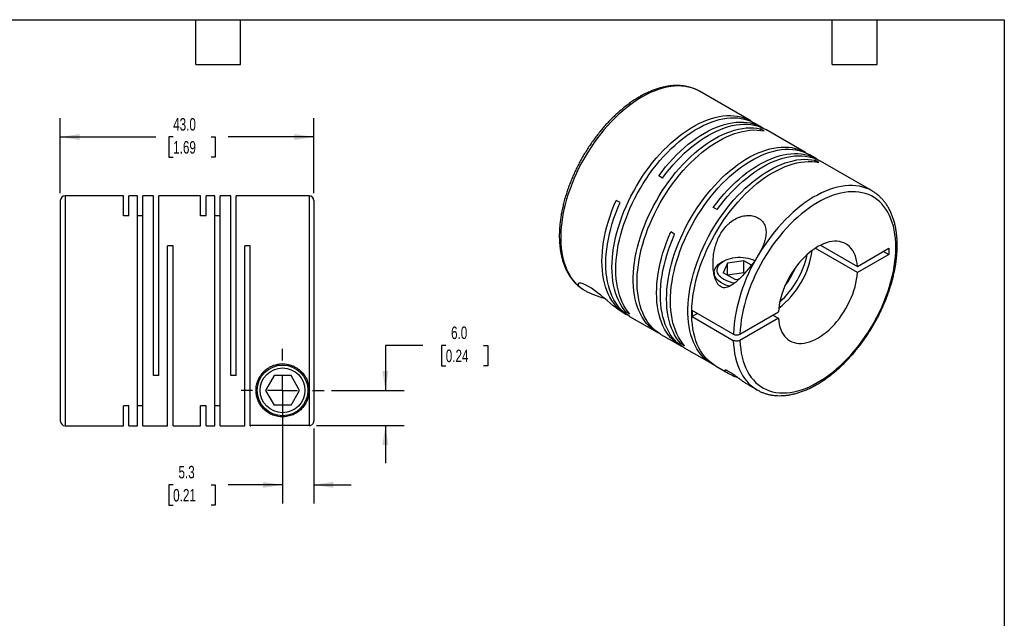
# Model space of a CAD drawing. Header units: millimetres. Extents: x 6 to 273, y 6 to 210.
# Tile 3 of 3: x 106 to 273, y 108 to 210. Entities that reach past the tile are written whole.
import ezdxf

# ---------------------------------------------------------------- set-up
doc = ezdxf.new("R2010")
doc.units = ezdxf.units.MM
doc.linetypes.add('SLD-Center', pattern=[19.05, 15.24, -1.27, 1.27, -1.27])
doc.linetypes.add('SLD-Solid', pattern=[0])
doc.layers.add('CENTER', color=40, linetype='SLD-Center')
doc.layers.add('DIMENSIONS', color=140, linetype='SLD-Solid', lineweight=25)
doc.layers.add('TEXT', color=140, linetype='SLD-Solid', lineweight=25)
doc.styles.add('SLDTEXTSTYLE0', font='TXT', dxfattribs={"width": 0.7})
doc.dimstyles.new('SLDDIMSTYLE0', dxfattribs={"dimtxt": 2.158008, "dimasz": 3.302, "dimexe": 0, "dimexo": 0.0625, "dimgap": 0.539502, "dimtad": 0, "dimtih": 1, "dimtoh": 1, "dimdec": 1, "dimrnd": 1e-09, "dimzin": 12, "dimdsep": 46, "dimtxsty": 'SLDTEXTSTYLE0', "dimsah": 1, "dimcen": 0.09, "dimadec": 0, "dimazin": 3, "dimtfac": 1, "dimtdec": 1, "dimtmove": 0, "dimatfit": 0, "dimfxl": 0, "dimfrac": 2, "dimtolj": 1, "dimtzin": 12, "dimarcsym": 0})
doc.dimstyles.new('SLDDIMSTYLE1', dxfattribs={"dimtxt": 2.158008, "dimasz": 3.302, "dimexe": 0, "dimexo": 0.0625, "dimgap": 0.539502, "dimtad": 0, "dimtih": 1, "dimtoh": 1, "dimdec": 1, "dimrnd": 1e-09, "dimzin": 4, "dimdsep": 46, "dimtxsty": 'SLDTEXTSTYLE0', "dimsah": 1, "dimcen": 0.09, "dimadec": 0, "dimazin": 1, "dimtfac": 1, "dimtdec": 1, "dimtmove": 0, "dimatfit": 0, "dimfxl": 0, "dimfrac": 2, "dimtolj": 1, "dimtzin": 12, "dimarcsym": 0})
doc.dimstyles.new('SLDDIMSTYLE2', dxfattribs={"dimtxt": 2.158008, "dimasz": 3.302, "dimexe": 0, "dimexo": 0.0625, "dimgap": 0.539502, "dimtad": 0, "dimtih": 1, "dimtoh": 1, "dimdec": 1, "dimrnd": 1e-09, "dimzin": 4, "dimdsep": 46, "dimtxsty": 'SLDTEXTSTYLE0', "dimsah": 1, "dimcen": 0.09, "dimadec": 0, "dimazin": 1, "dimtfac": 1, "dimtdec": 1, "dimtofl": 0, "dimtmove": 0, "dimatfit": 3, "dimfxl": 0, "dimfrac": 2, "dimtolj": 1, "dimtzin": 12, "dimarcsym": 0})

# ---------------------------------------------------------------- blocks, each defined once
blk = doc.blocks.new('_D_5')
at = {"layer": 'DIMENSIONS'}
for p, q in [((150.62, 145.37), (150.62, 127.43)), ((155.92, 140.18), (155.92, 127.43)), ((132.06, 130.6), (131.34, 130.6)), ((131.34, 130.6), (131.34, 127.17)), ((138.48, 130.6), (139.2, 130.6)), ((139.2, 130.6), (139.2, 127.17)), ((150.62, 130.6), (141.4, 130.6)), ((155.92, 130.6), (162.27, 130.6)), ((131.34, 127.17), (132.06, 127.17)), ((139.2, 127.17), (138.48, 127.17))]:
    blk.add_line(p, q, dxfattribs=at)
for points in [[(150.62, 130.6), (147.32, 131.11), (147.32, 130.1)], [(155.92, 130.6), (159.22, 130.1), (159.22, 131.11)]]:
    blk.add_solid(points, dxfattribs=at)
at = {"layer": 'DIMENSIONS', "char_height": 2.117, "attachment_point": 1, "style": 'SLDTEXTSTYLE0'}
for s, insert in [('5.3', (132.96, 133.82)), ('0.21', (132.06, 129.9))]:
    blk.add_mtext(s, dxfattribs=dict(at, insert=insert))
blk = doc.blocks.new('_D_6')
at = {"layer": 'DIMENSIONS'}
for p, q in [((174.41, 154.25), (168.06, 154.25)), ((168.06, 154.25), (168.06, 146.64)), ((178.3, 154.25), (177.58, 154.25)), ((177.58, 154.25), (177.58, 150.82)), ((184.72, 154.25), (185.44, 154.25)), ((185.44, 154.25), (185.44, 150.82)), ((177.58, 150.82), (178.3, 150.82)), ((185.44, 150.82), (184.72, 150.82)), ((158.93, 146.64), (171.24, 146.64)), ((156.39, 140.65), (171.24, 140.65)), ((168.06, 140.65), (168.06, 134.3))]:
    blk.add_line(p, q, dxfattribs=at)
for points in [[(168.06, 146.64), (168.57, 149.94), (167.55, 149.94)], [(168.06, 140.65), (167.55, 137.35), (168.57, 137.35)]]:
    blk.add_solid(points, dxfattribs=at)
at = {"layer": 'DIMENSIONS', "char_height": 2.117, "attachment_point": 1, "style": 'SLDTEXTSTYLE0'}
for s, insert in [('6.0', (179.2, 157.47)), ('0.24', (178.3, 153.55))]:
    blk.add_mtext(s, dxfattribs=dict(at, insert=insert))
blk = doc.blocks.new('_D_7')
at = {"layer": 'DIMENSIONS'}
for p, q in [((112.92, 180.11), (112.92, 192.81)), ((155.92, 180.11), (155.92, 192.81)), ((112.92, 189.64), (129.14, 189.64)), ((132.06, 189.64), (131.34, 189.64)), ((131.34, 189.64), (131.34, 186.21)), ((138.48, 189.64), (139.2, 189.64)), ((139.2, 189.64), (139.2, 186.21)), ((155.92, 189.64), (141.4, 189.64)), ((131.34, 186.21), (132.06, 186.21)), ((139.2, 186.21), (138.48, 186.21))]:
    blk.add_line(p, q, dxfattribs=at)
for points in [[(112.92, 189.64), (116.22, 189.13), (116.22, 190.15)], [(155.92, 189.64), (152.62, 190.15), (152.62, 189.13)]]:
    blk.add_solid(points, dxfattribs=at)
at = {"layer": 'DIMENSIONS', "char_height": 2.117, "attachment_point": 1, "style": 'SLDTEXTSTYLE0'}
for s, insert in [('43.0', (132.06, 192.85)), ('1.69', (132.06, 188.94))]:
    blk.add_mtext(s, dxfattribs=dict(at, insert=insert))
blk = doc.blocks.new('SW_CENTERMARKSYMBOL_2')
at = {"layer": 'CENTER', "color": 0}
for p, q in [((0, 5.08), (0, 7.04)), ((0, 0), (0, 2.54)), ((-5.08, 0), (-7.04, 0)), ((0, 0), (-2.54, 0)), ((0, 0), (0, -2.54)), ((0, 0), (2.54, 0)), ((5.08, 0), (7.04, 0)), ((0, -5.08), (0, -7.04))]:
    blk.add_line(p, q, dxfattribs=at)

msp = doc.modelspace()

# ---------------------------------------------------------------- linework, layer by layer
for p, q in [((230.04, 192.37), (221.34, 197.39)), ((231.95, 191.27), (230.69, 192)), ((232.32, 190.66), (231.67, 191.04)), ((231.67, 190.77), (231.67, 191.04)), ((239.3, 187.02), (232.6, 190.89)), ((241.21, 185.92), (239.95, 186.65)), ((241.59, 185.32), (240.93, 185.69)), ((240.93, 185.42), (240.93, 185.69)), ((250.61, 180.49), (241.86, 185.55)), ((215.07, 182.66), (214.42, 183.04)), ((250.61, 180.49), (250.6, 180.5)), ((112.92, 178.84), (112.92, 141.44)), ((123.62, 179.64), (113.72, 179.64)), ((113.72, 179.64), (113.72, 140.64)), ((123.62, 176.24), (123.62, 179.64)), ((126.02, 179.64), (124.54, 179.64)), ((124.54, 176.24), (124.54, 179.64)), ((126.02, 140.64), (126.02, 179.64)), ((128.72, 179.64), (126.94, 179.64)), ((126.94, 140.64), (126.94, 179.64)), ((128.72, 149.14), (128.72, 179.64)), ((136.72, 179.64), (129.64, 179.64)), ((129.64, 149.14), (129.64, 179.64)), ((136.72, 176.24), (136.72, 179.64)), ((139.12, 179.64), (137.64, 179.64)), ((137.64, 176.24), (137.64, 179.64)), ((139.12, 140.64), (139.12, 179.64)), ((141.82, 179.64), (140.04, 179.64)), ((140.04, 140.64), (140.04, 179.64)), ((141.82, 149.14), (141.82, 179.64)), ((155.12, 179.64), (142.74, 179.64)), ((142.74, 149.14), (142.74, 179.64)), ((155.12, 179.64), (155.12, 146.64)), ((155.92, 178.84), (155.92, 141.45)), ((207.86, 178.5), (207.2, 178.87)), ((224.33, 177.32), (223.68, 177.69)), ((124.54, 176.24), (123.62, 176.24)), ((126.94, 176.24), (126.02, 176.24)), ((137.64, 176.24), (136.72, 176.24)), ((140.04, 176.24), (139.12, 176.24)), ((217.12, 173.15), (216.47, 173.53)), ((132.04, 171.14), (131.12, 171.14)), ((131.12, 140.64), (131.12, 171.14)), ((132.04, 140.64), (132.04, 171.14)), ((145.14, 171.14), (144.22, 171.14)), ((144.22, 140.64), (144.22, 171.14)), ((145.14, 140.64), (145.14, 171.14)), ((248.13, 166.62), (240.97, 170.75)), ((241.89, 171.28), (248.13, 167.68)), ((248.13, 167.68), (253.45, 170.75)), ((253.45, 170.75), (253.45, 169.69)), ((253.45, 169.69), (248.13, 166.62)), ((252.53, 170.22), (253.45, 169.69)), ((225.45, 168.59), (225.1, 168.38)), ((226.09, 168.21), (225.35, 166.6)), ((228.88, 168.65), (226.09, 168.21)), ((226.09, 166.17), (226.09, 168.21)), ((230.18, 167.9), (228.88, 168.65)), ((228.88, 166.6), (228.88, 168.65)), ((223.84, 166.63), (223.84, 166.26)), ((227.39, 165.43), (225.35, 166.6)), ((228.88, 166.6), (226.1, 166.17)), ((227.39, 165.43), (228.09, 165.53)), ((229.03, 166.52), (228.88, 166.6)), ((201.64, 163.74), (201.78, 163.65)), ((201.7, 163.71), (201.78, 163.66)), ((208.2, 159.95), (208.84, 159.58)), ((208.9, 159.93), (209.13, 160.06)), ((209.55, 159.55), (208.9, 159.93)), ((209.49, 159.2), (214.14, 156.51)), ((227.08, 156.18), (220.08, 160.22)), ((221, 159.69), (220.08, 159.16)), ((220.08, 159.16), (227.08, 155.12)), ((228.21, 156.18), (234.73, 159.94)), ((234.73, 158.88), (228.21, 155.12)), ((233.81, 159.41), (234.73, 158.88)), ((214.79, 156.14), (218.1, 154.23)), ((218.16, 154.58), (218.4, 154.72)), ((218.82, 154.21), (218.16, 154.58)), ((218.75, 153.85), (223.41, 151.17)), ((224.06, 150.79), (226.19, 149.56)), ((129.64, 149.14), (128.72, 149.14)), ((142.74, 149.14), (141.82, 149.14)), ((149.18, 149.14), (147.73, 146.64)), ((152.06, 149.14), (149.18, 149.14)), ((153.51, 146.64), (152.06, 149.14)), ((229.68, 147.55), (231.11, 146.72)), ((147.73, 146.64), (149.18, 144.14)), ((152.06, 144.14), (153.51, 146.64)), ((155.12, 146.64), (155.12, 140.65)), ((231.11, 146.72), (231.13, 146.71)), ((124.54, 144.04), (123.62, 144.04)), ((123.62, 140.64), (123.62, 144.04)), ((124.54, 140.64), (124.54, 144.04)), ((126.94, 144.04), (126.02, 144.04)), ((137.64, 144.04), (136.72, 144.04)), ((136.72, 140.64), (136.72, 144.04)), ((137.64, 140.64), (137.64, 144.04)), ((140.04, 144.04), (139.12, 144.04)), ((152.06, 144.14), (149.18, 144.14)), ((113.72, 140.64), (123.62, 140.64)), ((124.54, 140.64), (126.02, 140.64)), ((126.94, 140.64), (131.12, 140.64)), ((132.04, 140.64), (136.72, 140.64)), ((137.64, 140.64), (139.12, 140.64)), ((140.04, 140.64), (144.22, 140.64)), ((145.14, 140.64), (145.22, 140.64)), ((155.12, 140.65), (145.22, 140.65)), ((145.22, 140.64), (145.22, 140.65))]:
    msp.add_line(p, q)
at = {"flags": 128}
for points in [[(221.34, 197.39), (221.1, 197.53), (220.59, 197.76), (220.06, 197.96), (219.5, 198.11), (218.93, 198.22), (218.34, 198.29), (217.73, 198.31), (217.1, 198.28), (216.47, 198.21), (215.82, 198.1), (215.15, 197.94), (214.49, 197.74), (213.81, 197.5), (213.13, 197.22), (212.44, 196.89), (211.75, 196.52), (211.06, 196.11), (210.38, 195.67), (209.69, 195.18), (209.01, 194.66), (208.34, 194.1), (207.68, 193.51), (207.02, 192.89), (206.38, 192.24), (205.75, 191.55), (205.13, 190.84), (204.53, 190.11), (203.95, 189.35), (203.38, 188.56), (202.84, 187.76), (202.32, 186.94), (201.82, 186.1), (201.35, 185.25), (200.9, 184.39), (200.48, 183.52), (200.08, 182.64), (199.72, 181.75), (199.38, 180.87), (199.08, 179.98), (198.81, 179.09), (198.56, 178.21), (198.35, 177.33), (198.18, 176.46), (198.03, 175.6), (197.93, 174.75), (197.85, 173.91), (197.81, 173.1), (197.8, 172.3), (197.83, 171.52), (197.89, 170.76), (197.99, 170.03), (198.12, 169.33), (198.28, 168.65), (198.48, 168), (198.71, 167.38), (198.97, 166.8), (199.27, 166.25), (199.59, 165.74), (199.94, 165.26), (200.33, 164.82), (200.74, 164.42), (201.18, 164.06), (201.64, 163.74)], [(208.9, 159.93), (208.53, 160.38), (208.18, 160.87), (207.87, 161.39), (207.59, 161.95), (207.33, 162.55), (207.11, 163.17), (206.93, 163.83), (206.77, 164.52), (206.65, 165.23), (206.57, 165.97), (206.52, 166.73), (206.5, 167.51), (206.52, 168.32), (206.57, 169.14), (206.65, 169.98), (206.77, 170.83), (206.92, 171.69), (207.11, 172.56), (207.33, 173.44), (207.58, 174.33), (207.86, 175.21), (208.17, 176.1), (208.52, 176.99), (208.89, 177.87), (209.29, 178.75), (209.72, 179.61), (210.18, 180.47), (210.66, 181.32), (211.16, 182.15), (211.69, 182.97), (212.24, 183.76), (212.8, 184.54), (213.39, 185.29), (213.99, 186.02), (214.61, 186.72), (215.25, 187.4), (215.89, 188.04), (216.55, 188.65), (217.22, 189.24), (217.89, 189.78), (218.57, 190.29), (219.26, 190.77), (219.94, 191.2), (220.63, 191.6), (221.32, 191.96), (222, 192.27), (222.68, 192.55), (223.36, 192.78), (224.02, 192.97), (224.68, 193.11), (225.33, 193.21), (225.96, 193.27), (226.58, 193.28), (227.18, 193.25), (227.77, 193.18), (228.34, 193.06), (228.89, 192.89), (229.41, 192.69), (229.92, 192.44), (230.36, 192.18)], [(209.55, 159.55), (209.18, 160.01), (208.83, 160.49), (208.52, 161.02), (208.24, 161.58), (207.98, 162.17), (207.77, 162.8), (207.58, 163.46), (207.42, 164.14), (207.3, 164.85), (207.22, 165.59), (207.17, 166.35), (207.15, 167.14), (207.17, 167.94), (207.22, 168.76), (207.3, 169.6), (207.42, 170.45), (207.57, 171.31), (207.76, 172.19), (207.98, 173.07), (208.23, 173.95), (208.51, 174.84), (208.83, 175.72), (209.17, 176.61), (209.54, 177.49), (209.94, 178.37), (210.37, 179.24), (210.83, 180.1), (211.31, 180.94), (211.81, 181.77), (212.34, 182.59), (212.89, 183.39), (213.45, 184.16), (214.04, 184.91), (214.64, 185.64), (215.26, 186.35), (215.9, 187.02), (216.54, 187.67), (217.2, 188.28), (217.87, 188.86), (218.54, 189.41), (219.22, 189.92), (219.91, 190.39), (220.59, 190.83), (221.28, 191.22), (221.97, 191.58), (222.65, 191.9), (223.33, 192.17), (224.01, 192.4), (224.67, 192.59), (225.33, 192.74), (225.98, 192.84), (226.61, 192.9), (227.23, 192.91), (227.83, 192.88), (228.42, 192.8), (228.99, 192.68), (229.54, 192.52), (230.06, 192.31), (230.57, 192.06), (230.69, 192)], [(214.42, 183.04), (215, 183.8), (215.59, 184.55), (216.2, 185.26), (216.83, 185.95), (217.47, 186.61), (218.12, 187.24), (218.78, 187.84), (219.45, 188.4), (220.13, 188.93), (220.81, 189.43), (221.5, 189.88), (222.19, 190.3), (222.87, 190.68), (223.56, 191.01), (224.24, 191.31), (224.92, 191.56), (225.59, 191.77), (226.25, 191.94), (226.91, 192.07), (227.55, 192.15), (228.17, 192.18), (228.79, 192.17), (229.38, 192.12), (229.96, 192.02), (230.52, 191.88), (231.06, 191.7), (231.57, 191.47), (232.06, 191.2), (232.27, 191.07)], [(214.47, 156.34), (214.03, 156.58), (213.56, 156.9), (213.12, 157.25), (212.7, 157.64), (212.31, 158.07), (211.95, 158.55), (211.62, 159.05), (211.33, 159.6), (211.06, 160.17), (210.82, 160.78), (210.62, 161.43), (210.45, 162.1), (210.31, 162.8), (210.21, 163.52), (210.14, 164.27), (210.11, 165.05), (210.11, 165.84), (210.14, 166.66), (210.21, 167.49), (210.31, 168.33), (210.45, 169.19), (210.62, 170.05), (210.82, 170.93), (211.06, 171.81), (211.33, 172.7), (211.62, 173.59), (211.95, 174.47), (212.31, 175.36), (212.7, 176.24), (213.12, 177.11), (213.56, 177.98), (214.03, 178.83), (214.52, 179.67), (215.03, 180.49), (215.57, 181.3), (216.13, 182.08), (216.71, 182.85), (217.3, 183.59), (217.92, 184.3), (218.54, 184.99), (219.18, 185.65), (219.84, 186.28), (220.5, 186.88), (221.17, 187.44), (221.85, 187.97), (222.53, 188.46), (223.22, 188.91), (223.9, 189.33), (224.59, 189.71), (225.28, 190.04), (225.96, 190.34), (226.64, 190.59), (227.31, 190.8), (227.97, 190.97), (228.62, 191.09), (229.26, 191.17), (229.89, 191.2), (230.5, 191.19), (231.09, 191.14), (231.67, 191.04)], [(214.79, 156.14), (214.68, 156.21), (214.21, 156.52), (213.77, 156.87), (213.35, 157.27), (212.96, 157.7), (212.6, 158.17), (212.28, 158.68), (211.98, 159.22), (211.71, 159.8), (211.47, 160.41), (211.27, 161.05), (211.1, 161.72), (210.97, 162.42), (210.86, 163.15), (210.79, 163.9), (210.76, 164.67), (210.76, 165.47), (210.79, 166.28), (210.86, 167.11), (210.97, 167.95), (211.1, 168.81), (211.27, 169.68), (211.47, 170.56), (211.71, 171.44), (211.98, 172.32), (212.28, 173.21), (212.6, 174.1), (212.96, 174.98), (213.35, 175.86), (213.77, 176.74), (214.21, 177.6), (214.68, 178.45), (215.17, 179.29), (215.68, 180.11), (216.22, 180.92), (216.78, 181.71), (217.36, 182.47), (217.96, 183.21), (218.57, 183.93), (219.19, 184.61), (219.83, 185.27), (220.49, 185.9), (221.15, 186.5), (221.82, 187.06), (222.5, 187.59), (223.18, 188.08), (223.87, 188.54), (224.55, 188.95), (225.24, 189.33), (225.93, 189.67), (226.61, 189.96), (227.29, 190.21), (227.96, 190.42), (228.62, 190.59), (229.27, 190.71), (229.91, 190.79), (230.54, 190.83), (231.15, 190.82), (231.74, 190.76), (232.32, 190.66)], [(215.07, 182.66), (215.65, 183.43), (216.24, 184.17), (216.85, 184.89), (217.48, 185.58), (218.12, 186.24), (218.77, 186.87), (219.43, 187.46), (220.1, 188.03), (220.78, 188.56), (221.46, 189.05), (222.15, 189.51), (222.84, 189.92), (223.53, 190.3), (224.21, 190.64), (224.89, 190.93), (225.57, 191.19), (226.24, 191.4), (226.9, 191.57), (227.56, 191.69), (228.2, 191.77), (228.82, 191.81), (229.44, 191.8), (230.03, 191.74), (230.61, 191.65), (231.17, 191.51), (231.71, 191.32), (232.22, 191.09), (232.6, 190.89)], [(218.16, 154.58), (217.79, 155.03), (217.45, 155.52), (217.13, 156.05), (216.85, 156.61), (216.6, 157.2), (216.38, 157.83), (216.19, 158.48), (216.04, 159.17), (215.92, 159.88), (215.83, 160.62), (215.78, 161.38), (215.76, 162.17), (215.78, 162.97), (215.83, 163.79), (215.91, 164.63), (216.03, 165.48), (216.19, 166.34), (216.37, 167.21), (216.59, 168.09), (216.84, 168.98), (217.12, 169.86), (217.44, 170.75), (217.78, 171.64), (218.15, 172.52), (218.56, 173.4), (218.98, 174.27), (219.44, 175.13), (219.92, 175.97), (220.42, 176.8), (220.95, 177.62), (221.5, 178.41), (222.07, 179.19), (222.65, 179.94), (223.26, 180.67), (223.88, 181.37), (224.51, 182.05), (225.16, 182.69), (225.81, 183.31), (226.48, 183.89), (227.15, 184.43), (227.84, 184.95), (228.52, 185.42), (229.21, 185.86), (229.89, 186.25), (230.58, 186.61), (231.27, 186.93), (231.95, 187.2), (232.62, 187.43), (233.29, 187.62), (233.94, 187.77), (234.59, 187.87), (235.22, 187.92), (235.84, 187.94), (236.45, 187.91), (237.03, 187.83), (237.6, 187.71), (238.15, 187.55), (238.68, 187.34), (239.18, 187.09), (239.62, 186.83)], [(218.82, 154.21), (218.44, 154.66), (218.1, 155.15), (217.78, 155.67), (217.5, 156.23), (217.25, 156.83), (217.03, 157.45), (216.84, 158.11), (216.69, 158.79), (216.57, 159.51), (216.48, 160.24), (216.43, 161.01), (216.41, 161.79), (216.43, 162.59), (216.48, 163.42), (216.56, 164.25), (216.68, 165.1), (216.84, 165.97), (217.02, 166.84), (217.24, 167.72), (217.49, 168.6), (217.77, 169.49), (218.09, 170.38), (218.43, 171.26), (218.8, 172.15), (219.21, 173.02), (219.63, 173.89), (220.09, 174.75), (220.57, 175.6), (221.07, 176.43), (221.6, 177.24), (222.15, 178.04), (222.72, 178.81), (223.3, 179.57), (223.91, 180.3), (224.53, 181), (225.16, 181.67), (225.81, 182.32), (226.46, 182.93), (227.13, 183.51), (227.81, 184.06), (228.49, 184.57), (229.17, 185.04), (229.86, 185.48), (230.54, 185.88), (231.23, 186.23), (231.92, 186.55), (232.6, 186.82), (233.27, 187.06), (233.94, 187.25), (234.59, 187.39), (235.24, 187.49), (235.87, 187.55), (236.49, 187.56), (237.1, 187.53), (237.68, 187.45), (238.25, 187.34), (238.8, 187.17), (239.33, 186.97), (239.83, 186.72), (239.95, 186.65)], [(223.74, 150.99), (223.29, 151.24), (222.82, 151.55), (222.38, 151.9), (221.96, 152.3), (221.58, 152.73), (221.22, 153.2), (220.89, 153.71), (220.59, 154.25), (220.32, 154.83), (220.09, 155.44), (219.88, 156.08), (219.71, 156.75), (219.58, 157.45), (219.48, 158.18), (219.41, 158.93), (219.37, 159.7), (219.37, 160.49), (219.41, 161.31), (219.48, 162.14), (219.58, 162.98), (219.71, 163.84), (219.88, 164.71), (220.09, 165.58), (220.32, 166.47), (220.59, 167.35), (220.89, 168.24), (221.22, 169.13), (221.58, 170.01), (221.96, 170.89), (222.38, 171.76), (222.82, 172.63), (223.29, 173.48), (223.78, 174.32), (224.3, 175.14), (224.84, 175.95), (225.39, 176.73), (225.97, 177.5), (226.57, 178.24), (227.18, 178.95), (227.81, 179.64), (228.45, 180.3), (229.1, 180.93), (229.76, 181.53), (230.43, 182.09), (231.11, 182.62), (231.79, 183.11), (232.48, 183.57), (233.17, 183.98), (233.85, 184.36), (234.54, 184.7), (235.22, 184.99), (235.9, 185.24), (236.57, 185.45), (237.23, 185.62), (237.88, 185.74), (238.52, 185.82), (239.15, 185.85), (239.76, 185.84), (240.36, 185.79), (240.93, 185.69)], [(224.06, 150.79), (223.94, 150.86), (223.47, 151.17), (223.03, 151.53), (222.61, 151.92), (222.23, 152.35), (221.87, 152.82), (221.54, 153.33), (221.24, 153.87), (220.97, 154.45), (220.74, 155.06), (220.53, 155.7), (220.36, 156.37), (220.23, 157.07), (220.13, 157.8), (220.06, 158.55), (220.02, 159.32), (220.02, 160.12), (220.06, 160.93), (220.13, 161.76), (220.23, 162.61), (220.36, 163.46), (220.53, 164.33), (220.74, 165.21), (220.97, 166.09), (221.24, 166.98), (221.54, 167.86), (221.87, 168.75), (222.23, 169.64), (222.61, 170.52), (223.03, 171.39), (223.47, 172.25), (223.94, 173.1), (224.43, 173.94), (224.95, 174.77), (225.49, 175.57), (226.04, 176.36), (226.62, 177.12), (227.22, 177.86), (227.83, 178.58), (228.46, 179.27), (229.1, 179.93), (229.75, 180.56), (230.41, 181.15), (231.08, 181.72), (231.76, 182.24), (232.44, 182.74), (233.13, 183.19), (233.82, 183.61), (234.5, 183.98), (235.19, 184.32), (235.87, 184.61), (236.55, 184.87), (237.22, 185.08), (237.88, 185.24), (238.53, 185.37), (239.17, 185.44), (239.8, 185.48), (240.41, 185.47), (241.01, 185.42), (241.59, 185.32)], [(223.68, 177.69), (224.26, 178.46), (224.85, 179.2), (225.47, 179.91), (226.09, 180.6), (226.73, 181.26), (227.38, 181.89), (228.05, 182.49), (228.72, 183.06), (229.39, 183.59), (230.08, 184.08), (230.76, 184.53), (231.45, 184.95), (232.14, 185.33), (232.82, 185.67), (233.51, 185.96), (234.18, 186.22), (234.85, 186.43), (235.52, 186.59), (236.17, 186.72), (236.81, 186.8), (237.44, 186.83), (238.05, 186.83), (238.64, 186.77), (239.22, 186.68), (239.78, 186.53), (240.32, 186.35), (240.83, 186.12), (241.33, 185.85), (241.53, 185.73)], [(224.33, 177.32), (224.91, 178.08), (225.5, 178.82), (226.12, 179.54), (226.74, 180.23), (227.38, 180.89), (228.03, 181.52), (228.7, 182.12), (229.37, 182.68), (230.04, 183.21), (230.73, 183.7), (231.41, 184.16), (232.1, 184.58), (232.79, 184.95), (233.47, 185.29), (234.16, 185.59), (234.83, 185.84), (235.5, 186.05), (236.17, 186.22), (236.82, 186.34), (237.46, 186.42), (238.09, 186.46), (238.7, 186.45), (239.29, 186.4), (239.87, 186.3), (240.43, 186.16), (240.97, 185.97), (241.48, 185.75), (241.86, 185.55)], [(250.6, 180.5), (250.6, 180.5), (250.1, 180.76), (249.57, 180.98), (249.03, 181.15), (248.46, 181.28), (247.88, 181.36), (247.28, 181.4), (246.66, 181.4), (246.03, 181.35), (245.38, 181.26), (244.73, 181.12), (244.06, 180.94), (243.39, 180.72), (242.71, 180.45), (242.03, 180.14), (241.34, 179.79), (240.65, 179.4), (239.96, 178.97), (239.28, 178.51), (238.59, 178), (237.92, 177.46), (237.25, 176.88), (236.59, 176.28), (235.94, 175.64), (235.3, 174.97), (234.68, 174.27), (234.07, 173.54), (233.48, 172.79), (232.91, 172.02), (232.36, 171.23), (231.83, 170.41), (231.32, 169.58)], [(209.17, 159.4), (208.91, 159.54), (208.43, 159.83), (207.98, 160.17), (207.55, 160.55), (207.16, 160.96), (206.79, 161.42), (206.45, 161.91), (206.14, 162.43), (205.86, 163), (205.61, 163.59), (205.4, 164.22), (205.21, 164.87), (205.06, 165.56), (204.95, 166.27), (204.87, 167.01), (204.82, 167.77), (204.8, 168.55), (204.82, 169.35), (204.87, 170.17), (204.96, 171.01), (205.08, 171.86), (205.24, 172.72), (205.42, 173.59), (205.64, 174.46), (205.89, 175.34), (206.18, 176.23), (206.49, 177.11), (206.83, 177.99), (207.2, 178.87)], [(228.21, 155.12), (228.26, 154.37), (228.33, 153.64), (228.44, 152.93), (228.58, 152.25), (228.76, 151.61), (228.97, 150.99), (229.21, 150.4), (229.48, 149.85), (229.78, 149.33), (230.12, 148.84), (230.48, 148.4), (230.87, 147.99), (231.29, 147.63), (231.73, 147.3), (232.21, 147.01), (232.7, 146.77), (233.22, 146.57), (233.75, 146.41), (234.31, 146.3), (234.89, 146.23), (235.48, 146.21), (236.09, 146.23), (236.71, 146.29), (237.35, 146.4), (238, 146.55), (238.65, 146.75), (239.31, 146.98), (239.98, 147.26), (240.65, 147.59), (241.32, 147.95), (242, 148.35), (242.67, 148.79), (243.34, 149.27), (244, 149.78), (244.66, 150.33), (245.31, 150.92), (245.94, 151.53), (246.57, 152.18), (247.18, 152.85), (247.78, 153.56), (248.37, 154.28), (248.93, 155.03), (249.47, 155.8), (250, 156.6), (250.5, 157.4), (250.98, 158.23), (251.43, 159.06), (251.86, 159.91), (252.26, 160.77), (252.63, 161.63), (252.97, 162.5), (253.29, 163.37), (253.57, 164.24), (253.82, 165.1), (254.04, 165.96), (254.23, 166.82), (254.38, 167.67), (254.5, 168.5), (254.58, 169.32), (254.64, 170.13), (254.65, 170.91), (254.64, 171.68), (254.58, 172.43), (254.5, 173.15), (254.38, 173.84), (254.23, 174.51), (254.04, 175.15), (253.82, 175.76), (253.57, 176.34), (253.29, 176.88), (252.97, 177.39), (252.63, 177.86), (252.26, 178.29), (251.86, 178.69), (251.43, 179.04), (250.98, 179.35), (250.5, 179.63), (250, 179.86), (249.47, 180.04), (248.93, 180.18), (248.37, 180.28), (247.78, 180.34), (247.18, 180.35), (246.57, 180.31), (245.94, 180.24), (245.31, 180.12), (244.66, 179.95), (244, 179.74), (243.34, 179.49), (242.67, 179.2), (242, 178.86), (241.32, 178.49), (240.65, 178.07), (239.98, 177.62), (239.31, 177.13), (238.65, 176.6), (238, 176.04), (237.35, 175.45), (236.71, 174.82), (236.09, 174.17), (235.48, 173.48), (234.89, 172.77), (234.31, 172.04), (233.75, 171.28), (233.22, 170.5), (232.7, 169.71), (232.21, 168.89), (231.73, 168.07), (231.29, 167.23), (230.87, 166.37), (230.48, 165.52), (230.12, 164.65), (229.78, 163.78), (229.48, 162.91), (229.21, 162.05), (228.97, 161.18), (228.76, 160.32), (228.58, 159.47), (228.44, 158.63), (228.33, 157.8), (228.26, 156.98), (228.21, 156.18)], [(209.49, 159.2), (209.13, 159.43), (208.67, 159.76), (208.25, 160.13), (207.84, 160.55), (207.47, 161), (207.13, 161.49), (206.81, 162.01), (206.53, 162.57), (206.28, 163.17), (206.06, 163.8), (205.88, 164.45), (205.72, 165.14), (205.6, 165.85), (205.52, 166.59), (205.47, 167.36), (205.45, 168.14), (205.47, 168.94), (205.52, 169.77), (205.61, 170.6), (205.73, 171.45), (205.88, 172.32), (206.07, 173.19), (206.29, 174.07), (206.54, 174.95), (206.82, 175.84), (207.14, 176.73), (207.48, 177.62), (207.86, 178.5)], [(218.43, 154.05), (218.22, 154.16), (217.74, 154.45), (217.29, 154.79), (216.86, 155.16), (216.46, 155.57), (216.08, 156.03), (215.74, 156.52), (215.43, 157.04), (215.14, 157.6), (214.89, 158.2), (214.67, 158.82), (214.49, 159.48), (214.34, 160.17), (214.22, 160.88), (214.13, 161.62), (214.08, 162.38), (214.06, 163.17), (214.08, 163.97), (214.13, 164.79), (214.22, 165.63), (214.34, 166.48), (214.49, 167.35), (214.68, 168.22), (214.9, 169.1), (215.15, 169.98), (215.44, 170.87), (215.75, 171.76), (216.09, 172.64), (216.47, 173.53)], [(218.75, 153.85), (218.39, 154.08), (217.94, 154.41), (217.51, 154.78), (217.11, 155.2), (216.73, 155.65), (216.39, 156.14), (216.08, 156.67), (215.8, 157.23), (215.54, 157.82), (215.33, 158.45), (215.14, 159.11), (214.99, 159.79), (214.87, 160.51), (214.78, 161.24), (214.73, 162.01), (214.72, 162.79), (214.73, 163.6), (214.78, 164.42), (214.87, 165.26), (214.99, 166.11), (215.14, 166.97), (215.33, 167.84), (215.55, 168.72), (215.8, 169.61), (216.09, 170.49), (216.4, 171.38), (216.74, 172.27), (217.12, 173.15)], [(248.13, 167.68), (248.08, 168.2), (248, 168.7), (247.88, 169.17), (247.73, 169.61), (247.55, 170.02), (247.33, 170.39), (247.09, 170.73), (246.81, 171.03), (246.51, 171.28), (246.19, 171.5), (245.84, 171.68), (245.46, 171.81), (245.07, 171.9), (244.65, 171.95), (244.23, 171.95), (243.78, 171.9), (243.33, 171.82), (242.86, 171.68), (242.39, 171.51), (241.91, 171.29), (241.43, 171.04), (240.95, 170.74), (240.47, 170.4), (240, 170.03), (239.53, 169.63), (239.08, 169.19), (238.63, 168.72), (238.2, 168.22), (237.79, 167.7), (237.4, 167.16), (237.02, 166.59), (236.67, 166.01), (236.35, 165.41), (236.04, 164.81), (235.77, 164.19), (235.53, 163.57), (235.31, 162.95), (235.13, 162.34), (234.98, 161.72), (234.86, 161.12), (234.78, 160.52), (234.73, 159.94)], [(225.45, 165.48), (225.16, 165.67), (224.91, 165.88), (224.7, 166.1), (224.54, 166.33), (224.42, 166.57), (224.36, 166.82), (224.34, 167.07), (224.37, 167.32), (224.45, 167.56), (224.58, 167.8), (224.75, 168.03), (224.97, 168.25), (225.23, 168.45), (225.53, 168.63), (225.86, 168.79), (226.22, 168.93), (226.61, 169.04), (227.01, 169.13), (227.43, 169.19), (227.86, 169.22), (228.3, 169.23), (228.73, 169.2), (229.15, 169.15), (229.57, 169.07), (229.96, 168.96), (230.33, 168.83), (230.67, 168.67), (230.72, 168.65)], [(225.1, 164.87), (224.79, 165.07), (224.52, 165.28), (224.29, 165.51), (224.11, 165.75), (223.97, 166.01), (223.88, 166.27), (223.84, 166.53), (223.85, 166.79), (223.9, 167.05), (224, 167.31), (224.15, 167.56), (224.35, 167.8), (224.58, 168.03), (224.86, 168.24), (225.1, 168.38)], [(234.73, 158.88), (234.78, 158.36), (234.86, 157.86), (234.98, 157.39), (235.13, 156.95), (235.31, 156.54), (235.53, 156.17), (235.77, 155.83), (236.04, 155.53), (236.35, 155.27), (236.67, 155.06), (237.02, 154.88), (237.4, 154.75), (237.79, 154.66), (238.2, 154.61), (238.63, 154.61), (239.08, 154.66), (239.53, 154.74), (240, 154.87), (240.47, 155.05), (240.95, 155.26), (241.43, 155.52), (241.91, 155.82), (242.39, 156.15), (242.86, 156.53), (243.33, 156.93), (243.78, 157.37), (244.23, 157.84), (244.65, 158.34), (245.07, 158.86), (245.46, 159.4), (245.84, 159.97), (246.19, 160.55), (246.51, 161.14), (246.81, 161.75), (247.09, 162.36), (247.33, 162.98), (247.55, 163.6), (247.73, 164.22), (247.88, 164.84), (248, 165.44), (248.08, 166.04), (248.13, 166.62)], [(208.2, 159.95), (208.19, 159.95), (207.89, 160.14), (207.56, 160.36), (207.21, 160.62), (206.72, 161.01), (206.18, 161.46), (205.68, 161.89), (205.13, 162.35), (204.62, 162.78), (204.07, 163.21), (203.55, 163.6), (203.03, 163.96), (202.53, 164.26), (202.06, 164.51), (201.62, 164.7), (201.25, 164.81), (200.95, 164.83), (200.78, 164.75), (200.75, 164.6), (200.84, 164.4), (200.97, 164.25), (201.15, 164.09), (201.37, 163.92), (201.64, 163.74), (201.64, 163.74)], [(227.08, 155.12), (227.12, 154.35), (227.2, 153.6), (227.31, 152.88), (227.45, 152.18), (227.62, 151.52), (227.83, 150.88), (228.07, 150.27), (228.35, 149.7), (228.65, 149.16), (228.99, 148.66), (229.35, 148.2), (229.74, 147.77), (230.16, 147.39), (230.61, 147.04), (231.09, 146.73), (231.11, 146.72)]]:
    msp.add_lwpolyline(points, dxfattribs=at)
for radius in [4.3, 3.8]:
    msp.add_circle((150.62, 146.64), radius)
for centre, radius, start, end in [((113.72, 178.84), 0.8, 90, 180), ((155.12, 178.84), 0.8, 0, 90), ((225.45, 172.51), 15.16, 308.0303, 351.9751), ((255.58, 154.55), 28.54, 148.2108, 176.721), ((224.4, 173.11), 15.6, 312.5847, 347.4206), ((222.73, 174.07), 16.31, 323.5045, 336.5008), ((227.91, 170), 5.14, 241.4539, 263.7507), ((227.67, 169.48), 5.28, 240.7581, 257.208), ((238.46, 159.69), 18.38, 178.3456, 181.6544), ((113.72, 141.44), 0.8, 180, 270)]:
    msp.add_arc(centre, radius, start, end)
for points, knots in [([(221.33, 197.39), (221.23, 197.45), (220.98, 197.6), (220.54, 197.8), (220.02, 197.99), (219.48, 198.15), (218.93, 198.26), (218.35, 198.34), (217.77, 198.38), (217.17, 198.38), (216.55, 198.33), (215.93, 198.25), (215.29, 198.13), (214.65, 197.97), (214, 197.76), (213.34, 197.52), (212.68, 197.24), (212.02, 196.92), (211.36, 196.57), (210.7, 196.18), (210.04, 195.76), (209.39, 195.3), (208.74, 194.81), (208.1, 194.28), (207.47, 193.73), (206.84, 193.15), (206.23, 192.54), (205.63, 191.9), (205.04, 191.24), (204.47, 190.56), (203.91, 189.85), (203.37, 189.12), (202.84, 188.38), (202.34, 187.62), (201.86, 186.84), (201.39, 186.05), (200.95, 185.24), (200.54, 184.43), (200.15, 183.61), (199.78, 182.78), (199.44, 181.94), (199.12, 181.1), (198.83, 180.26), (198.57, 179.42), (198.34, 178.59), (198.14, 177.75), (197.97, 176.93), (197.82, 176.11), (197.71, 175.3), (197.63, 174.5), (197.58, 173.71), (197.56, 172.94), (197.57, 172.18), (197.62, 171.44), (197.7, 170.72), (197.8, 170.02), (197.95, 169.34), (198.12, 168.69), (198.32, 168.07), (198.55, 167.47), (198.82, 166.9), (199.11, 166.37), (199.43, 165.86), (199.78, 165.39), (200.16, 164.95), (200.56, 164.55), (200.99, 164.19), (201.31, 163.95), (201.5, 163.83), (201.53, 163.81)], [0, 0, 0, 0, 0.009, 0.023708, 0.038422, 0.053163, 0.067948, 0.082791, 0.097701, 0.112682, 0.127734, 0.14285, 0.158025, 0.173249, 0.188512, 0.203805, 0.219119, 0.234447, 0.249782, 0.265119, 0.280455, 0.295787, 0.311113, 0.326433, 0.341745, 0.35705, 0.372349, 0.387641, 0.402927, 0.418208, 0.433484, 0.448756, 0.464025, 0.479291, 0.494556, 0.509821, 0.525085, 0.540351, 0.555618, 0.570887, 0.586159, 0.601436, 0.616717, 0.632005, 0.647298, 0.662599, 0.677907, 0.693224, 0.708549, 0.723883, 0.739225, 0.754575, 0.769932, 0.785292, 0.800654, 0.816012, 0.83136, 0.84669, 0.861995, 0.877264, 0.892488, 0.907655, 0.922756, 0.937786, 0.952741, 0.967624, 0.982441, 0.997205, 1, 1, 1, 1]), ([(231.14, 146.71), (231.2, 146.67), (231.42, 146.54), (231.83, 146.35), (232.34, 146.15), (232.88, 145.99), (233.43, 145.86), (234, 145.78), (234.58, 145.74), (235.18, 145.73), (235.79, 145.77), (236.42, 145.84), (237.05, 145.96), (237.69, 146.11), (238.34, 146.31), (239, 146.54), (239.66, 146.82), (240.32, 147.13), (240.98, 147.48), (241.64, 147.86), (242.3, 148.28), (242.95, 148.73), (243.6, 149.22), (244.25, 149.74), (244.88, 150.28), (245.51, 150.86), (246.12, 151.47), (246.72, 152.1), (247.31, 152.75), (247.89, 153.43), (248.45, 154.14), (249, 154.86), (249.52, 155.6), (250.03, 156.36), (250.52, 157.14), (250.98, 157.93), (251.42, 158.73), (251.85, 159.54), (252.24, 160.36), (252.61, 161.19), (252.96, 162.03), (253.28, 162.86), (253.57, 163.7), (253.84, 164.54), (254.07, 165.38), (254.28, 166.21), (254.46, 167.04), (254.61, 167.86), (254.73, 168.68), (254.81, 169.48), (254.87, 170.27), (254.89, 171.04), (254.88, 171.8), (254.84, 172.55), (254.77, 173.27), (254.67, 173.97), (254.54, 174.65), (254.37, 175.31), (254.17, 175.94), (253.94, 176.54), (253.68, 177.11), (253.4, 177.66), (253.08, 178.17), (252.73, 178.64), (252.36, 179.08), (251.96, 179.49), (251.54, 179.86), (251.1, 180.19), (250.78, 180.4), (250.61, 180.5), (250.6, 180.5)], [0, 0, 0, 0, 0.0059704, 0.0205339, 0.0351007, 0.0496906, 0.0643215, 0.0790077, 0.0937589, 0.1085801, 0.1234711, 0.1384282, 0.1534443, 0.1685106, 0.1836173, 0.198755, 0.213915, 0.2290897, 0.2442728, 0.2594594, 0.2746446, 0.2898261, 0.3050022, 0.3201719, 0.3353348, 0.3504906, 0.3656395, 0.3807819, 0.3959182, 0.4110492, 0.4261754, 0.4412976, 0.4564166, 0.4715331, 0.4866481, 0.5017622, 0.5168763, 0.531991, 0.5471072, 0.5622256, 0.577347, 0.5924723, 0.6076023, 0.6227377, 0.6378794, 0.6530281, 0.6681843, 0.6833486, 0.6985213, 0.7137026, 0.7288923, 0.7440898, 0.7592939, 0.7745029, 0.7897135, 0.804921, 0.8201197, 0.8353027, 0.8504619, 0.8655875, 0.8806695, 0.8956973, 0.9106619, 0.9255562, 0.9403767, 0.9551246, 0.969806, 0.9844323, 0.999019, 1, 1, 1, 1]), ([(231.32, 169.58), (231.51, 169.9), (231.68, 170.23), (232.01, 170.89), (232.15, 171.23), (232.33, 171.73), (232.38, 171.9), (232.48, 172.23), (232.52, 172.4), (232.61, 172.9), (232.64, 173.23), (232.63, 173.71), (232.62, 173.86), (232.57, 174.17), (232.53, 174.31), (232.44, 174.59), (232.38, 174.73), (232.25, 174.99), (232.17, 175.11), (231.9, 175.46), (231.68, 175.66), (231.3, 175.91), (231.17, 175.98), (230.88, 176.1), (230.73, 176.15), (230.27, 176.28), (229.94, 176.32), (229.42, 176.31), (229.25, 176.3), (228.9, 176.25), (228.73, 176.22), (228.39, 176.13), (228.22, 176.07), (227.88, 175.94), (227.71, 175.87), (227.22, 175.62), (226.91, 175.42), (226.48, 175.08), (226.33, 174.96), (226.06, 174.7), (225.93, 174.57), (225.56, 174.16), (225.34, 173.86), (224.93, 173.24), (224.75, 172.91), (224.44, 172.25), (224.3, 171.91), (224.07, 171.22), (223.97, 170.86), (223.81, 170.14), (223.75, 169.77), (223.62, 168.67), (223.61, 167.94), (223.72, 166.84), (223.78, 166.48), (223.9, 165.95), (223.95, 165.77), (224.07, 165.43), (224.14, 165.26), (224.29, 164.94), (224.38, 164.79), (224.58, 164.52), (224.7, 164.4), (224.95, 164.21), (225.09, 164.14), (225.37, 164.06), (225.51, 164.05), (225.93, 164.08), (226.21, 164.18), (226.74, 164.45), (227, 164.62), (227.5, 165), (227.74, 165.21), (228.23, 165.66), (228.46, 165.9), (229.18, 166.65), (229.63, 167.19), (230.29, 168.05), (230.51, 168.34), (230.93, 168.95), (231.13, 169.27), (231.32, 169.58)], [0, 0, 0, 0, 0.03125, 0.03125, 0.0625, 0.0625, 0.078125, 0.078125, 0.09375, 0.09375, 0.125, 0.125, 0.140625, 0.140625, 0.15625, 0.15625, 0.171875, 0.171875, 0.1875, 0.1875, 0.21875, 0.21875, 0.234375, 0.234375, 0.25, 0.25, 0.28125, 0.28125, 0.296875, 0.296875, 0.3125, 0.3125, 0.328125, 0.328125, 0.34375, 0.34375, 0.375, 0.375, 0.390625, 0.390625, 0.40625, 0.40625, 0.4375, 0.4375, 0.46875, 0.46875, 0.5, 0.5, 0.53125, 0.53125, 0.5625, 0.5625, 0.625, 0.625, 0.65625, 0.65625, 0.671875, 0.671875, 0.6875, 0.6875, 0.703125, 0.703125, 0.71875, 0.71875, 0.734375, 0.734375, 0.75, 0.75, 0.78125, 0.78125, 0.8125, 0.8125, 0.84375, 0.84375, 0.875, 0.875, 0.9375, 0.9375, 0.96875, 0.96875, 1, 1, 1, 1]), ([(201.64, 163.74), (201.82, 163.63), (202.13, 163.45), (202.67, 163.19), (203.22, 162.96), (203.81, 162.73), (204.42, 162.52), (204.9, 162.37), (205.16, 162.29), (205.22, 162.27)], [0, 0, 0, 0, 0.198602, 0.351708, 0.504837, 0.661899, 0.81897, 0.959176, 1, 1, 1, 1]), ([(227.08, 156.18), (227.16, 156.14), (227.25, 156.1), (227.44, 156.06), (227.54, 156.05), (227.86, 156.05), (228.07, 156.09), (228.21, 156.18)], [0, 0, 0, 0, 0.25, 0.25, 0.5, 0.5, 1, 1, 1, 1]), ([(228.21, 155.12), (228.14, 155.08), (228.05, 155.04), (227.86, 155), (227.75, 154.98), (227.44, 154.98), (227.23, 155.03), (227.08, 155.12)], [0, 0, 0, 0, 0.25, 0.25, 0.5, 0.5, 1, 1, 1, 1]), ([(155.12, 146.64), (155.12, 146.9), (155.1, 147.18), (154.99, 147.74), (154.91, 148.02), (154.74, 148.45), (154.68, 148.59), (154.53, 148.86), (154.45, 149), (154.18, 149.41), (153.97, 149.66), (153.59, 150.02), (153.46, 150.13), (153.18, 150.34), (153.03, 150.44), (152.72, 150.62), (152.56, 150.7), (152.23, 150.85), (152.05, 150.91), (151.53, 151.06), (151.15, 151.12), (150.6, 151.14), (150.41, 151.14), (150.04, 151.1), (149.85, 151.08), (149.31, 150.96), (148.97, 150.84), (148.48, 150.6), (148.32, 150.51), (148.02, 150.32), (147.88, 150.22), (147.62, 150), (147.49, 149.88), (147.26, 149.64), (147.15, 149.51), (146.85, 149.12), (146.68, 148.84), (146.49, 148.42), (146.43, 148.28), (146.33, 148), (146.29, 147.86), (146.18, 147.44), (146.14, 147.16), (146.11, 146.62), (146.12, 146.35), (146.18, 145.84), (146.23, 145.6), (146.37, 145.13), (146.46, 144.9), (146.67, 144.47), (146.79, 144.26), (147.2, 143.68), (147.52, 143.33), (148.12, 142.89), (148.34, 142.75), (148.71, 142.56), (148.84, 142.5), (149.11, 142.4), (149.25, 142.35), (149.56, 142.26), (149.72, 142.23), (150.06, 142.17), (150.25, 142.15), (150.62, 142.13), (150.81, 142.14), (151.17, 142.17), (151.35, 142.2), (151.84, 142.3), (152.14, 142.39), (152.66, 142.62), (152.9, 142.75), (153.32, 143.03), (153.52, 143.19), (153.87, 143.52), (154.03, 143.69), (154.47, 144.26), (154.7, 144.68), (154.94, 145.37), (155.01, 145.61), (155.1, 146.11), (155.12, 146.37), (155.12, 146.64)], [0, 0, 0, 0, 0.03125, 0.03125, 0.0625, 0.0625, 0.078125, 0.078125, 0.09375, 0.09375, 0.125, 0.125, 0.140625, 0.140625, 0.15625, 0.15625, 0.171875, 0.171875, 0.1875, 0.1875, 0.21875, 0.21875, 0.234375, 0.234375, 0.25, 0.25, 0.28125, 0.28125, 0.296875, 0.296875, 0.3125, 0.3125, 0.328125, 0.328125, 0.34375, 0.34375, 0.375, 0.375, 0.390625, 0.390625, 0.40625, 0.40625, 0.4375, 0.4375, 0.46875, 0.46875, 0.5, 0.5, 0.53125, 0.53125, 0.5625, 0.5625, 0.625, 0.625, 0.65625, 0.65625, 0.671875, 0.671875, 0.6875, 0.6875, 0.703125, 0.703125, 0.71875, 0.71875, 0.734375, 0.734375, 0.75, 0.75, 0.78125, 0.78125, 0.8125, 0.8125, 0.84375, 0.84375, 0.875, 0.875, 0.9375, 0.9375, 0.96875, 0.96875, 1, 1, 1, 1]), ([(226.37, 149.81), (226.3, 149.85), (226.17, 149.92), (226.01, 149.99), (225.88, 150.05), (225.76, 150.08), (225.67, 150.08), (225.63, 150.05), (225.65, 149.97), (225.76, 149.84), (226, 149.67), (226.34, 149.47), (226.74, 149.27), (227.19, 149.07), (227.57, 148.9), (227.82, 148.8), (227.89, 148.76)], [0, 0, 0, 0, 0.041423, 0.079033, 0.117699, 0.167693, 0.218888, 0.293865, 0.370495, 0.477084, 0.58634, 0.691196, 0.798853, 0.880326, 0.963938, 1, 1, 1, 1]), ([(229.68, 147.55), (229.65, 147.57), (229.47, 147.66), (229.11, 147.9), (228.59, 148.25), (228.11, 148.6), (227.67, 148.93), (227.33, 149.17), (227.02, 149.39), (226.78, 149.55), (226.56, 149.7), (226.43, 149.77), (226.37, 149.81)], [0, 0, 0, 0, 0.04376, 0.214801, 0.376002, 0.541272, 0.644633, 0.750333, 0.81848, 0.88834, 0.943359, 1, 1, 1, 1]), ([(155.12, 140.65), (155.23, 140.65), (155.33, 140.67), (155.52, 140.75), (155.61, 140.81), (155.83, 141.03), (155.92, 141.24), (155.92, 141.45)], [0, 0, 0, 0, 0.25, 0.25, 0.5, 0.5, 1, 1, 1, 1])]:
    msp.add_open_spline(points, degree=3, knots=knots)
at = {"layer": 'TEXT'}
for p, q in [((6.35, 209.55), (273.05, 209.55)), ((135.89, 201.93), (135.89, 209.55)), ((143.51, 201.93), (143.51, 209.55)), ((243.84, 201.93), (243.84, 209.55)), ((251.46, 201.93), (251.46, 209.55)), ((273.05, 209.55), (273.05, 6.35)), ((135.89, 201.93), (143.51, 201.93)), ((243.84, 201.93), (251.46, 201.93))]:
    msp.add_line(p, q, dxfattribs=at)

# ---------------------------------------------------------------- block references
at = {"layer": 'CENTER'}
msp.add_blockref('SW_CENTERMARKSYMBOL_2', (150.62, 146.64), dxfattribs=at)

# ---------------------------------------------------------------- dimensions: what is measured, and where the dimension line sits
at = {"layer": 'DIMENSIONS'}
for base, p1, p2, dimstyle, picture, middle in [((112.92, 189.64), (155.92, 178.84), (112.92, 178.84), 'SLDDIMSTYLE2', '_D_7', (135.27, 189.64)), ((150.62, 130.6), (155.92, 141.45), (150.62, 146.64), 'SLDDIMSTYLE0', '_D_5', (135.27, 130.6))]:
    dim = msp.add_linear_dim(base=base, p1=p1, p2=p2, dimstyle=dimstyle, dxfattribs=at)
    dim.commit()
    dim.dimension.update_dxf_attribs({"geometry": picture, "text_midpoint": middle, "dimtype": 160})
dim = msp.add_linear_dim(base=(168.06, 146.64), p1=(155.12, 140.65), p2=(157.66, 146.64), angle=90, dimstyle='SLDDIMSTYLE1', dxfattribs=at)
dim.commit()
dim.dimension.update_dxf_attribs({"geometry": '_D_6', "text_midpoint": (168.06, 154.25), "dimtype": 160})

doc.saveas('drawing.dxf')
